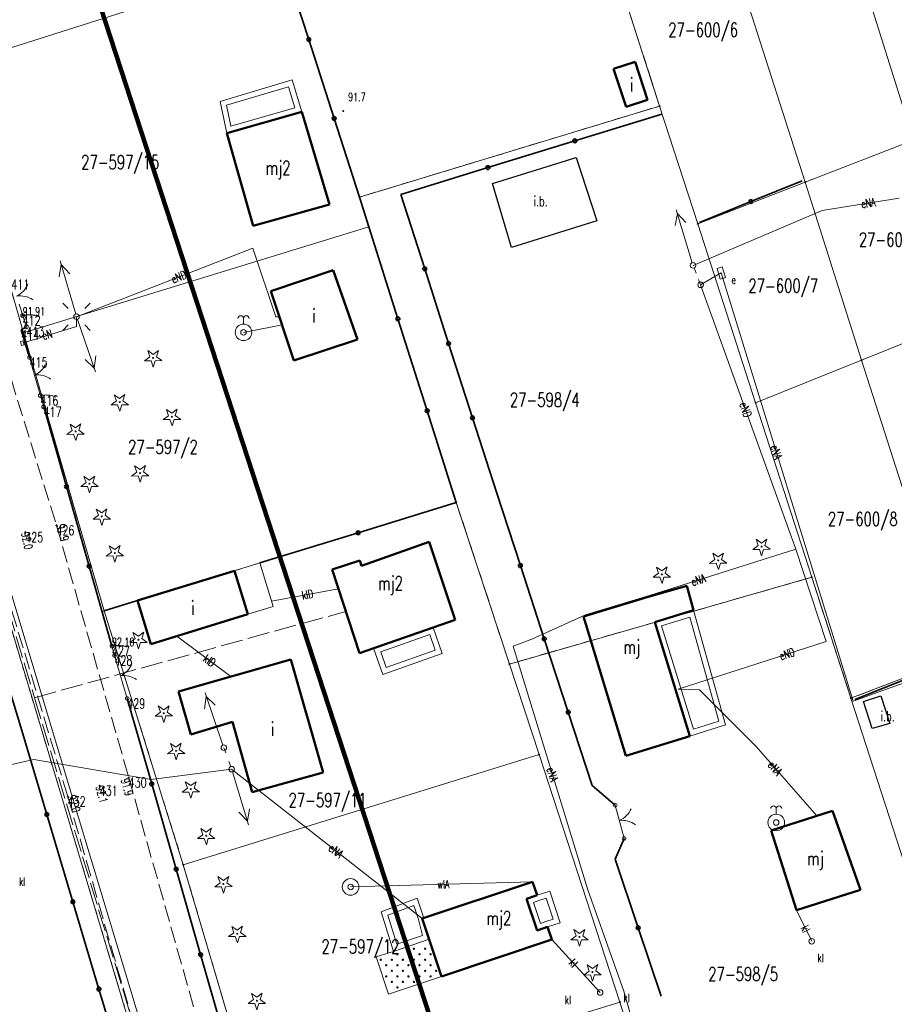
# Model space of a CAD drawing. Header units: metres. Extents: x 7542868 to 7543894, y 5828497 to 5830561.
# Tile 36 of 66: x 7543214 to 7543293, y 5830050 to 5830139. Entities that reach past the tile are written whole.
import ezdxf
from ezdxf.enums import TextEntityAlignment as Align

# ---------------------------------------------------------------- set-up
doc = ezdxf.new("R2010")
doc.units = ezdxf.units.M
for name, pattern in [('1', [0]), ('2_1', [0]), ('2_BUIB12_02', [0]), ('2_BUIB12_03', [0]), ('2_KTJZ01', [2, 1.5, -0.5]), ('3_1', [0]), ('3_14', [1, -1]), ('3_EGBB01', [0]), ('3_EGBI17', [0]), ('3_EGBT07', [0]), ('3_EGBW14', [0]), ('4_1', [0]), ('4_14', [1, -1]), ('4_SUPE_01', [0]), ('4_SUPK_01', [0]), ('4_SUPT_P_01', [2.5, 2, -0.5]), ('4_SUPW_01', [0]), ('4_SUSM03_02', [0]), ('4_SUUS18_02', [0]), ('GDE', [0]), ('GUK', [2, 1.5, -0.5]), ('GUZ', [1, 0.5, -0.5])]:
    doc.linetypes.add(name, pattern=pattern)
doc.layers.get('0').update_dxf_attribs({"color": 250, "linetype": 'CONTINUOUS', "lineweight": 100})
for name, color, linetype, lineweight in [('BUIB_E_T_6', 7, 'CONTINUOUS', 18), ('BUIB_L_10', 7, '2_BUIB12_02', 25), ('Dzialki', 7, 'GDE', 18), ('EGBB_E_T_0', 7, 'CONTINUOUS', 25), ('EGBB_L_0', 7, '3_EGBB01', 50), ('EGBE_L_0', 7, '3_EGBT07', 18), ('EGBE_L_6', 7, '3_EGBW14', 18), ('EGBE_L_8', 7, '3_1', 18), ('Kontury', 3, 'GUK', 18), ('KTJZ_L_0', 7, '2_KTJZ01', 18), ('KTOK_L_1', 7, '2_1', 18), ('KTOK_L_3', 7, '2_1', 18), ('KTOK_L_4', 7, 'CONTINUOUS', 35), ('Numery_dzialek', 7, 'CONTINUOUS', 13), ('OBOP_T_0', 3, 'CONTINUOUS', 18), ('PIKIETY_T_0', 230, 'CONTINUOUS', 0), ('Punkty', 7, 'CONTINUOUS', 18), ('RTPW_T_0', 7, 'CONTINUOUS', 15), ('RTPW_T_1', 7, 'CONTINUOUS', 15), ('SUPE_E_T_3', 1, 'CONTINUOUS', 15), ('SUPE_L_2', 1, '4_SUPE_01', 18), ('SUPE_L_3', 1, '4_SUPE_01', 18), ('SUPK_E_T_1', 34, 'CONTINUOUS', 15), ('SUPK_L_1', 34, '4_SUPK_01', 18), ('SUPP_L_6', 30, '4_SUPT_P_01', 18), ('SUPW_E_T_1', 5, 'CONTINUOUS', 15), ('SUPW_L_1', 5, '4_SUPW_01', 18), ('SUSM_L_4', 7, 'CONTINUOUS', 18), ('SUSM_T_0', 7, 'CONTINUOUS', 18), ('SUSM_T_3', 7, 'CONTINUOUS', 18), ('SUUE_E_T_2', 7, 'CONTINUOUS', 15), ('SUUE_L_3', 7, '4_1', 18), ('SUUE_T_3', 7, 'CONTINUOUS', 18), ('SUUK_E_T_3', 7, 'CONTINUOUS', 15), ('SUUK_T_2', 34, 'CONTINUOUS', 18), ('SUUK_T_4', 7, 'CONTINUOUS', 18), ('SUUW_T_1', 7, 'CONTINUOUS', 18), ('SUUW_T_2', 7, 'CONTINUOUS', 18), ('Uzytki', 7, 'GUZ', 18), ('ZASIEG_L_0', 3, '1', 100)]:
    doc.layers.add(name, color=color, linetype=linetype, lineweight=lineweight)
doc.styles.get("Standard").update_dxf_attribs({"font": 'Simplex.SHX', "width": 0.75})

# ---------------------------------------------------------------- blocks, each defined once
blk = doc.blocks.new('GRO')
at = {"linetype": 'CONTINUOUS'}
blk.add_circle((0, 0), 0.045, dxfattribs=at)
blk = doc.blocks.new('2_OBOP01_01')
at = {"linetype": 'CONTINUOUS'}
for p, q in [((-0.78225, -0.26495), (-0.3012, 0.09375)), ((-0.3012, 0.09375), (-0.4937, 0.6621)), ((-0.4937, 0.6621), (-0.0039, 0.31545)), ((-0.0039, 0.31545), (0.4771, 0.67415)), ((0.4771, 0.67415), (0.2988, 0.1012)), ((0.2988, 0.1012), (0.7886, -0.24545)), ((-0.18225, -0.2575), (-0.78225, -0.26495)), ((0.01025, -0.82585), (-0.18225, -0.2575)), ((0.1886, -0.2529), (0.01025, -0.82585)), ((0.7886, -0.24545), (0.1886, -0.2529))]:
    blk.add_line(p, q, dxfattribs=at)
blk.add_circle((0, 0), 0.045, dxfattribs=at)
blk = doc.blocks.new('2_RTPW01')
at = {"linetype": 'CONTINUOUS'}
blk.add_circle((0, 0), 0.045, dxfattribs=at)
blk = doc.blocks.new('2_RTPW02')
at = {"linetype": 'CONTINUOUS'}
blk.add_circle((0, 0), 0.045, dxfattribs=at)
blk = doc.blocks.new('3_EGBW14_W')
at = {"linetype": 'CONTINUOUS'}
for radius in [0.06, 0.055, 0.05, 0.045, 0.04, 0.035, 0.03, 0.025, 0.02, 0.015, 0.01, 0.005]:
    blk.add_circle((0, 0), radius, dxfattribs=at)
blk = doc.blocks.new('4_SUSM04_01')
at = {"linetype": 'CONTINUOUS'}
blk.add_circle((0, 0), 0.25, dxfattribs=at)
blk = doc.blocks.new('4_SUSM01_01')
at = {"linetype": 'CONTINUOUS'}
for p, q in [((-0.742, 0.742), (-1.237, 1.237)), ((0.742, 0.742), (1.237, 1.237)), ((-0.742, -0.742), (-1.237, -1.237)), ((0.742, -0.742), (1.237, -1.237))]:
    blk.add_line(p, q, dxfattribs=at)
blk = doc.blocks.new('4_SUUS18_01')
at = {"linetype": 'CONTINUOUS'}
for p, q in [((0.5, 0.25), (-0.5, 0.25)), ((-0.5, 0.25), (-0.5, -0.25)), ((0.5, -0.25), (0.5, 0.25)), ((-0.5, -0.25), (0.5, -0.25))]:
    blk.add_line(p, q, dxfattribs=at)
blk = doc.blocks.new('4_SUUS22_01')
at = {"linetype": 'CONTINUOUS'}
blk.add_circle((0, 0), 0.25, dxfattribs=at)
blk = doc.blocks.new('4_SUUS15_05')
at = {"linetype": 'CONTINUOUS'}
blk.add_circle((0, 0), 0.25, dxfattribs=at)
blk = doc.blocks.new('4_SUUS13')
at = {"linetype": 'CONTINUOUS'}
for radius in [0.75, 0.25]:
    blk.add_circle((0, 0), radius, dxfattribs=at)
blk = doc.blocks.new('4_SUUS14')
at = {"linetype": 'CONTINUOUS'}
blk.add_line((0, 0.75), (0, 1.25), dxfattribs=at)
for radius in [0.75, 0.25]:
    blk.add_circle((0, 0), radius, dxfattribs=at)
for centre in [(-0.25, 1.25), (0.25, 1.25)]:
    blk.add_arc(centre, 0.25, 0, 180, dxfattribs=at)

msp = doc.modelspace()

# ---------------------------------------------------------------- linework, layer by layer
at = {"layer": 'BUIB_L_10', "linetype": '2_BUIB12_03'}
for p, q in [((7543257.036, 5830124.035), (7543264.612, 5830126.399)), ((7543264.612, 5830126.399), (7543266.474, 5830120.684)), ((7543258.767, 5830118.264), (7543257.036, 5830124.035)), ((7543266.474, 5830120.684), (7543258.767, 5830118.264)), ((7543290.543, 5830077.266), (7543292.107, 5830077.781)), ((7543291.338, 5830074.825), (7543290.543, 5830077.266)), ((7543292.107, 5830077.781), (7543292.925, 5830075.276)), ((7543292.925, 5830075.276), (7543291.338, 5830074.825))]:
    msp.add_line(p, q, dxfattribs=at)
at = {"layer": 'Dzialki'}
for p, q in [((7543295.07, 5830127.95), (7543280.13, 5830175.25)), ((7543285.29, 5830124.16), (7543276.48, 5830151.59)), ((7543272.14, 5830131.03), (7543266.61, 5830148.15)), ((7543207.85, 5830134.46), (7543238.17, 5830144.14)), ((7543245.05, 5830122.81), (7543238.17, 5830144.14)), ((7543214.7, 5830110.55), (7543207.85, 5830134.46)), ((7543245.05, 5830122.81), (7543272.14, 5830131.03)), ((7543275.58, 5830120.41), (7543272.14, 5830131.03)), ((7543295.07, 5830127.95), (7543285.29, 5830124.16)), ((7543275.58, 5830120.41), (7543285.29, 5830124.16)), ((7543290.38, 5830108.09), (7543285.29, 5830124.16)), ((7543245.88, 5830120.12), (7543245.05, 5830122.81)), ((7543245.88, 5830120.12), (7543214.7, 5830110.55)), ((7543253.78, 5830095.24), (7543245.88, 5830120.12)), ((7543280.8, 5830104.24), (7543275.58, 5830120.41)), ((7543290.38, 5830108.09), (7543300.1, 5830112.02)), ((7543221.99, 5830085.45), (7543214.7, 5830110.55)), ((7543280.8, 5830104.24), (7543290.38, 5830108.09)), ((7543298.95, 5830081.22), (7543290.38, 5830108.09)), ((7543285.88, 5830088.49), (7543280.8, 5830104.24)), ((7543209.77, 5830096.65), (7543225.62, 5830043.73)), ((7543221.99, 5830085.45), (7543253.78, 5830095.24)), ((7543258.58, 5830080.66), (7543253.78, 5830095.24)), ((7543258.58, 5830080.66), (7543285.88, 5830088.49)), ((7543289.41, 5830077.58), (7543285.88, 5830088.49)), ((7543229.13, 5830062.54), (7543221.99, 5830085.45)), ((7543289.41, 5830077.58), (7543298.95, 5830081.22)), ((7543261.25, 5830072.49), (7543258.58, 5830080.66)), ((7543298.19, 5830050.39), (7543289.41, 5830077.58)), ((7543229.13, 5830062.54), (7543261.25, 5830072.49)), ((7543268.55, 5830050.14), (7543261.25, 5830072.49)), ((7543235.76, 5830040.05), (7543229.13, 5830062.54)), ((7543268.55, 5830050.14), (7543235.76, 5830040.05)), ((7543272.15, 5830038.79), (7543268.55, 5830050.14))]:
    msp.add_line(p, q, dxfattribs=at)
at = {"layer": 'EGBB_L_0', "linetype": '3_EGBB01'}
for p, q in [((7543267.98, 5830134.4), (7543269.93, 5830135.03)), ((7543269.93, 5830135.03), (7543271.04, 5830131.594)), ((7543269.11, 5830130.96), (7543267.98, 5830134.4)), ((7543271.04, 5830131.594), (7543269.11, 5830130.96)), ((7543239.822, 5830130.515), (7543233.055, 5830128.577)), ((7543242.321, 5830122.131), (7543239.822, 5830130.515)), ((7543234.09, 5830124.974), (7543233.055, 5830128.577)), ((7543235.453, 5830120.213), (7543234.09, 5830124.974)), ((7543235.453, 5830120.213), (7543242.321, 5830122.131)), ((7543242.672, 5830116.222), (7543237.034, 5830114.323)), ((7543242.672, 5830116.222), (7543244.856, 5830109.967)), ((7543239.118, 5830108.056), (7543237.034, 5830114.323)), ((7543239.118, 5830108.056), (7543244.856, 5830109.967)), ((7543245.228, 5830089.526), (7543251.344, 5830091.679)), ((7543251.344, 5830091.679), (7543253.684, 5830084.654)), ((7543242.57, 5830089.188), (7543245.075, 5830090.005)), ((7543245.075, 5830090.005), (7543245.228, 5830089.526)), ((7543225.007, 5830086.385), (7543233.75, 5830089.076)), ((7543233.75, 5830089.076), (7543234.957, 5830085.154)), ((7543245.053, 5830081.644), (7543242.57, 5830089.188)), ((7543271.09, 5830086.73), (7543274.59, 5830087.73)), ((7543274.59, 5830087.73), (7543275.21, 5830085.52)), ((7543226.215, 5830082.463), (7543225.007, 5830086.385)), ((7543265.27, 5830084.95), (7543271.09, 5830086.73)), ((7543275.21, 5830085.52), (7543271.693, 5830084.429)), ((7543234.957, 5830085.154), (7543226.215, 5830082.463)), ((7543253.684, 5830084.654), (7543245.053, 5830081.644)), ((7543269.08, 5830072.36), (7543265.27, 5830084.95)), ((7543271.693, 5830084.429), (7543274.88, 5830074.16)), ((7543238.856, 5830081.061), (7543228.705, 5830078.179)), ((7543241.748, 5830070.859), (7543238.856, 5830081.061)), ((7543228.705, 5830078.179), (7543229.812, 5830074.287)), ((7543229.812, 5830074.287), (7543233.585, 5830075.443)), ((7543235.349, 5830069.084), (7543233.585, 5830075.443)), ((7543274.88, 5830074.16), (7543269.08, 5830072.36)), ((7543241.748, 5830070.859), (7543235.349, 5830069.084)), ((7543282.21, 5830065.64), (7543287.749, 5830067.399)), ((7543287.749, 5830067.399), (7543290.269, 5830060.275)), ((7543284.511, 5830058.435), (7543282.21, 5830065.64)), ((7543250.711, 5830057.68), (7543260.669, 5830061.009)), ((7543260.669, 5830061.009), (7543261.08, 5830059.78)), ((7543261.08, 5830059.78), (7543260.13, 5830059.46)), ((7543260.13, 5830059.46), (7543261.08, 5830056.61)), ((7543290.269, 5830060.275), (7543284.511, 5830058.435)), ((7543252.458, 5830052.461), (7543250.711, 5830057.68)), ((7543261.08, 5830056.61), (7543262.03, 5830056.93)), ((7543262.03, 5830056.93), (7543262.416, 5830055.791)), ((7543262.416, 5830055.791), (7543252.458, 5830052.461))]:
    msp.add_line(p, q, dxfattribs=at)
at = {"layer": 'EGBE_L_0', "linetype": '3_EGBT07'}
for p, q in [((7543232.45, 5830131.45), (7543238.96, 5830133.39)), ((7543238.96, 5830133.39), (7543239.822, 5830130.515)), ((7543233.034, 5830131.102), (7543238.624, 5830132.768)), ((7543238.624, 5830132.768), (7543239.198, 5830130.856)), ((7543233.055, 5830128.577), (7543232.45, 5830131.45)), ((7543233.433, 5830129.206), (7543233.034, 5830131.102)), ((7543239.822, 5830130.515), (7543233.055, 5830128.577)), ((7543239.198, 5830130.856), (7543233.433, 5830129.206)), ((7543271.693, 5830084.429), (7543275.21, 5830085.52)), ((7543275.21, 5830085.52), (7543278.09, 5830075.16)), ((7543274.88, 5830074.16), (7543271.693, 5830084.429)), ((7543272.319, 5830084.099), (7543274.866, 5830084.89)), ((7543274.866, 5830084.89), (7543277.478, 5830075.493)), ((7543246.32, 5830082.08), (7543251.7, 5830083.96)), ((7543251.7, 5830083.96), (7543252.52, 5830081.6)), ((7543275.209, 5830074.786), (7543272.319, 5830084.099)), ((7543246.956, 5830081.773), (7543251.392, 5830083.323)), ((7543251.392, 5830083.323), (7543251.884, 5830081.907)), ((7543247.14, 5830079.72), (7543246.32, 5830082.08)), ((7543247.448, 5830080.357), (7543246.956, 5830081.773)), ((7543251.884, 5830081.907), (7543247.448, 5830080.357)), ((7543252.52, 5830081.6), (7543247.14, 5830079.72)), ((7543277.478, 5830075.493), (7543275.209, 5830074.786)), ((7543278.09, 5830075.16), (7543274.88, 5830074.16)), ((7543246.986, 5830058.304), (7543250.258, 5830059.517)), ((7543250.258, 5830059.517), (7543250.856, 5830057.728)), ((7543260.133, 5830059.459), (7543261.08, 5830059.78)), ((7543261.08, 5830056.61), (7543260.133, 5830059.459)), ((7543261.08, 5830059.78), (7543262.22, 5830060.16)), ((7543261.239, 5830059.306), (7543261.904, 5830059.528)), ((7543261.904, 5830059.528), (7543262.538, 5830057.626)), ((7543262.22, 5830060.16), (7543263.17, 5830057.31)), ((7543247.604, 5830058), (7543249.948, 5830058.868)), ((7543249.948, 5830058.868), (7543250.376, 5830057.588)), ((7543260.764, 5830059.145), (7543261.239, 5830059.306)), ((7543261.396, 5830057.244), (7543260.764, 5830059.145)), ((7543248.101, 5830054.721), (7543246.986, 5830058.304)), ((7543248.426, 5830055.36), (7543247.604, 5830058)), ((7543250.856, 5830057.728), (7543250.711, 5830057.68)), ((7543250.711, 5830057.68), (7543251.334, 5830055.824)), ((7543262.538, 5830057.626), (7543261.871, 5830057.404)), ((7543250.376, 5830057.588), (7543250.737, 5830056.148)), ((7543262.03, 5830056.93), (7543261.08, 5830056.61)), ((7543261.871, 5830057.404), (7543261.396, 5830057.244)), ((7543263.17, 5830057.31), (7543262.03, 5830056.93)), ((7543250.737, 5830056.148), (7543248.426, 5830055.36)), ((7543251.334, 5830055.824), (7543248.101, 5830054.721))]:
    msp.add_line(p, q, dxfattribs=at)
at = {"layer": 'EGBE_L_6', "linetype": '3_EGBW14'}
for p, q in [((7543248.101, 5830054.721), (7543251.334, 5830055.824)), ((7543251.334, 5830055.824), (7543252.458, 5830052.461)), ((7543246.534, 5830054.22), (7543248.101, 5830054.721)), ((7543252.458, 5830052.461), (7543247.658, 5830050.857))]:
    msp.add_line(p, q, dxfattribs=at)
at = {"layer": 'EGBE_L_6', "linetype": '3_14'}
msp.add_line((7543247.658, 5830050.857), (7543246.534, 5830054.22), dxfattribs=at)
at = {"layer": 'EGBE_L_8', "linetype": '3_EGBI17'}
for p, q in [((7543233.75, 5830089.076), (7543236.045, 5830089.782)), ((7543236.045, 5830089.782), (7543237.253, 5830085.86)), ((7543234.957, 5830085.154), (7543233.75, 5830089.076)), ((7543237.253, 5830085.86), (7543234.957, 5830085.154))]:
    msp.add_line(p, q, dxfattribs=at)
at = {"layer": 'Kontury'}
for p, q in [((7543272.14, 5830131.03), (7543266.61, 5830148.15)), ((7543245.05, 5830122.81), (7543272.14, 5830131.03)), ((7543245.88, 5830120.12), (7543245.05, 5830122.81)), ((7543253.78, 5830095.24), (7543245.88, 5830120.12)), ((7543258.58, 5830080.66), (7543253.78, 5830095.24)), ((7543285.88, 5830088.49), (7543258.58, 5830080.66)), ((7543289.41, 5830077.58), (7543285.88, 5830088.49)), ((7543298.95, 5830081.22), (7543289.41, 5830077.58))]:
    msp.add_line(p, q, dxfattribs=at)
at = {"layer": 'KTJZ_L_0', "linetype": '2_KTJZ01'}
for p, q in [((7543208.84, 5830121.68), (7543217.68, 5830093.18)), ((7543217.68, 5830093.18), (7543224.2, 5830070.41)), ((7543218.7, 5830068.7), (7543211.77, 5830091.75)), ((7543224.2, 5830070.41), (7543231.11, 5830046.03)), ((7543225.78, 5830044.21), (7543218.7, 5830068.7))]:
    msp.add_line(p, q, dxfattribs=at)
at = {"layer": 'KTOK_L_1'}
for p, q in [((7543214.307, 5830113.154), (7543214.63, 5830112.12)), ((7543215.25, 5830108.34), (7543215.569, 5830107.221)), ((7543215.5, 5830107.462), (7543215.911, 5830106.019)), ((7543215.911, 5830106.019), (7543216.23, 5830104.9)), ((7543222.92, 5830081.43), (7543223.318, 5830080.084)), ((7543223.247, 5830080.324), (7543223.672, 5830078.886)), ((7543223.672, 5830078.886), (7543224.07, 5830077.54)), ((7543268.128, 5830067.918), (7543268.368, 5830067.02)), ((7543268.303, 5830067.262), (7543268.69, 5830065.813)), ((7543268.69, 5830065.813), (7543268.929, 5830064.915))]:
    msp.add_line(p, q, dxfattribs=at)
for centre in [(7543214.63, 5830112.12), (7543215.25, 5830108.34), (7543216.23, 5830104.9), (7543222.92, 5830081.43), (7543224.07, 5830077.54), (7543268.128, 5830067.918), (7543268.929, 5830064.915)]:
    msp.add_circle(centre, 0.17, dxfattribs=at)
for centre, start, end in [((7543213.227, 5830115.677), 295.31849, 339.39286), ((7543214.41, 5830111.896), 55.35521, 99.42958), ((7543214.897, 5830108.569), 293.84584, 337.92022), ((7543215.983, 5830104.759), 53.88256, 97.95694), ((7543222.633, 5830081.426), 294.4137, 338.48808), ((7543223.756, 5830077.627), 54.45043, 98.5248), ((7543267.719, 5830068.38), 292.88361, 336.95798), ((7543268.74, 5830064.552), 52.92033, 96.9947)]:
    msp.add_arc(centre, 2, start, end, dxfattribs=at)
at = {"layer": 'KTOK_L_3'}
for p, q in [((7543214.63, 5830112.12), (7543214.729, 5830112.138)), ((7543214.63, 5830112.12), (7543214.8, 5830111.615)), ((7543214.729, 5830112.138), (7543214.829, 5830112.157)), ((7543214.829, 5830112.157), (7543214.918, 5830112.172)), ((7543214.918, 5830112.172), (7543215.022, 5830112.177)), ((7543215.022, 5830112.177), (7543215.114, 5830112.186)), ((7543215.114, 5830112.186), (7543215.209, 5830112.187)), ((7543215.209, 5830112.187), (7543215.305, 5830112.182)), ((7543215.305, 5830112.182), (7543215.4, 5830112.184)), ((7543215.4, 5830112.184), (7543215.489, 5830112.169)), ((7543215.489, 5830112.169), (7543215.588, 5830112.158)), ((7543215.588, 5830112.158), (7543215.668, 5830112.14)), ((7543215.668, 5830112.14), (7543215.757, 5830112.125)), ((7543215.757, 5830112.125), (7543215.84, 5830112.1)), ((7543215.84, 5830112.1), (7543215.922, 5830112.075)), ((7543215.922, 5830112.075), (7543216.006, 5830112.044)), ((7543216.006, 5830112.044), (7543216.032, 5830112.03)), ((7543214.8, 5830111.615), (7543214.97, 5830111.11)), ((7543216.23, 5830104.9), (7543216.33, 5830104.915)), ((7543216.23, 5830104.9), (7543216.38, 5830104.39)), ((7543216.33, 5830104.915), (7543216.43, 5830104.929)), ((7543216.43, 5830104.929), (7543216.52, 5830104.941)), ((7543216.52, 5830104.941), (7543216.624, 5830104.942)), ((7543216.624, 5830104.942), (7543216.716, 5830104.947)), ((7543216.716, 5830104.947), (7543216.811, 5830104.945)), ((7543216.811, 5830104.945), (7543216.907, 5830104.937)), ((7543216.907, 5830104.937), (7543217.002, 5830104.935)), ((7543217.002, 5830104.935), (7543217.09, 5830104.917)), ((7543217.09, 5830104.917), (7543217.189, 5830104.901)), ((7543217.189, 5830104.901), (7543217.268, 5830104.88)), ((7543217.268, 5830104.88), (7543217.357, 5830104.862)), ((7543217.357, 5830104.862), (7543217.438, 5830104.834)), ((7543217.438, 5830104.834), (7543217.519, 5830104.806)), ((7543217.519, 5830104.806), (7543217.602, 5830104.772)), ((7543217.602, 5830104.772), (7543217.627, 5830104.757)), ((7543216.38, 5830104.39), (7543216.53, 5830103.88)), ((7543222.69, 5830082.28), (7543222.79, 5830082.295)), ((7543222.69, 5830082.28), (7543222.805, 5830081.855)), ((7543222.79, 5830082.295), (7543222.889, 5830082.31)), ((7543222.805, 5830081.855), (7543222.92, 5830081.43)), ((7543222.889, 5830082.31), (7543222.979, 5830082.322)), ((7543222.979, 5830082.322), (7543223.082, 5830082.325)), ((7543223.082, 5830082.325), (7543223.173, 5830082.332)), ((7543223.173, 5830082.332), (7543223.266, 5830082.333)), ((7543223.266, 5830082.333), (7543223.361, 5830082.328)), ((7543223.361, 5830082.328), (7543223.454, 5830082.329)), ((7543223.454, 5830082.329), (7543223.54, 5830082.315)), ((7543223.54, 5830082.315), (7543223.636, 5830082.305)), ((7543223.636, 5830082.305), (7543223.713, 5830082.289)), ((7543223.713, 5830082.289), (7543223.8, 5830082.276)), ((7543223.8, 5830082.276), (7543223.878, 5830082.255)), ((7543223.878, 5830082.255), (7543223.956, 5830082.233)), ((7543223.956, 5830082.233), (7543224.036, 5830082.206)), ((7543224.036, 5830082.206), (7543224.06, 5830082.195))]:
    msp.add_line(p, q, dxfattribs=at)
for centre in [(7543214.63, 5830112.12), (7543214.97, 5830111.11), (7543216.23, 5830104.9), (7543216.53, 5830103.88), (7543222.69, 5830082.28), (7543222.92, 5830081.43)]:
    msp.add_circle(centre, 0.17, dxfattribs=at)
at = {"layer": 'KTOK_L_4'}
for p, q in [((7543240.462, 5830137.03), (7543238.17, 5830144.14)), ((7543242.754, 5830129.92), (7543240.462, 5830137.03)), ((7543245.047, 5830122.81), (7543242.754, 5830129.92)), ((7543264.486, 5830127.887), (7543272.344, 5830130.303)), ((7543256.629, 5830125.471), (7543264.486, 5830127.887)), ((7543248.771, 5830123.054), (7543256.629, 5830125.471)), ((7543285.012, 5830124.289), (7543280.375, 5830122.406)), ((7543245.88, 5830120.12), (7543245.047, 5830122.81)), ((7543250.928, 5830116.331), (7543248.771, 5830123.054)), ((7543280.375, 5830122.406), (7543275.737, 5830120.523)), ((7543248.513, 5830111.826), (7543245.88, 5830120.12)), ((7543253.085, 5830109.607), (7543250.928, 5830116.331)), ((7543214.5, 5830110.82), (7543214.97, 5830111.11)), ((7543251.147, 5830103.531), (7543248.513, 5830111.826)), ((7543215.25, 5830108.34), (7543214.5, 5830110.82)), ((7543255.242, 5830102.883), (7543253.085, 5830109.607)), ((7543218.583, 5830096.68), (7543216.53, 5830103.88)), ((7543253.78, 5830095.237), (7543251.147, 5830103.531)), ((7543257.399, 5830096.16), (7543255.242, 5830102.883)), ((7543220.637, 5830089.48), (7543218.583, 5830096.68)), ((7543259.564, 5830089.544), (7543257.399, 5830096.16)), ((7543244.913, 5830092.509), (7543253.78, 5830095.237)), ((7543236.045, 5830089.782), (7543244.913, 5830092.509)), ((7543222.69, 5830082.28), (7543220.637, 5830089.48)), ((7543261.728, 5830082.929), (7543259.564, 5830089.544)), ((7543221.993, 5830085.454), (7543225.007, 5830086.385)), ((7543212.033, 5830082.934), (7543214.456, 5830074.958)), ((7543263.893, 5830076.314), (7543261.728, 5830082.929)), ((7543296.34, 5830080.097), (7543289.759, 5830077.455)), ((7543226.28, 5830069.835), (7543224.07, 5830077.54)), ((7543266.057, 5830069.698), (7543263.893, 5830076.314)), ((7543214.456, 5830074.958), (7543216.81, 5830067.078)), ((7543228.49, 5830062.13), (7543226.28, 5830069.835)), ((7543268.128, 5830067.918), (7543266.057, 5830069.698)), ((7543216.81, 5830067.078), (7543219.163, 5830059.199)), ((7543268.125, 5830063.038), (7543268.929, 5830064.915)), ((7543270.202, 5830056.858), (7543268.125, 5830063.038)), ((7543230.7, 5830054.425), (7543228.49, 5830062.13)), ((7543219.163, 5830059.199), (7543221.517, 5830051.319)), ((7543272.279, 5830050.677), (7543270.202, 5830056.858)), ((7543232.91, 5830046.72), (7543230.7, 5830054.425)), ((7543221.517, 5830051.319), (7543223.87, 5830043.44))]:
    msp.add_line(p, q, dxfattribs=at)
for centre in [(7543240.462, 5830137.03), (7543242.754, 5830129.92), (7543264.486, 5830127.887), (7543256.629, 5830125.471), (7543280.375, 5830122.406), (7543250.928, 5830116.331), (7543248.513, 5830111.826), (7543253.085, 5830109.607), (7543251.147, 5830103.531), (7543255.242, 5830102.883), (7543218.583, 5830096.68), (7543244.913, 5830092.509), (7543220.637, 5830089.48), (7543259.564, 5830089.544), (7543261.728, 5830082.929), (7543263.893, 5830076.314), (7543226.28, 5830069.835), (7543216.81, 5830067.078), (7543228.49, 5830062.13), (7543219.163, 5830059.199), (7543270.202, 5830056.858), (7543230.7, 5830054.425), (7543221.517, 5830051.319)]:
    msp.add_circle(centre, 0.17, dxfattribs=at)
at = {"layer": 'SUPE_L_2', "linetype": '4_SUPE_01'}
for p, q in [((7543212.66, 5830090.15), (7543219.68, 5830066.8)), ((7543219.68, 5830066.8), (7543228.61, 5830037.15))]:
    msp.add_line(p, q, dxfattribs=at)
at = {"layer": 'SUPE_L_3', "linetype": '4_SUPE_01'}
for p, q in [((7543293.775, 5830122.729), (7543286.801, 5830121.601)), ((7543275.085, 5830116.887), (7543273.638, 5830121.673)), ((7543273.55, 5830120.236), (7543273.739, 5830121.338)), ((7543274.507, 5830120.525), (7543273.739, 5830121.338)), ((7543286.801, 5830121.601), (7543275.157, 5830116.647)), ((7543219.493, 5830112.011), (7543235.403, 5830118.202)), ((7543235.403, 5830118.202), (7543237.492, 5830111.993)), ((7543218.117, 5830116.714), (7543217.918, 5830115.614)), ((7543218.018, 5830117.05), (7543219.423, 5830112.251)), ((7543218.117, 5830116.714), (7543218.877, 5830115.895)), ((7543275.838, 5830114.892), (7543277.709, 5830115.966)), ((7543277.709, 5830115.966), (7543289.62, 5830077.304)), ((7543275.838, 5830114.892), (7543284.444, 5830091.04)), ((7543219.5, 5830111.12), (7543219.493, 5830112.011)), ((7543237.492, 5830111.993), (7543237.806, 5830112.001)), ((7543214.7, 5830109.67), (7543219.5, 5830111.12)), ((7543219.574, 5830111.775), (7543221.191, 5830107.044)), ((7543221.227, 5830108.483), (7543221.077, 5830107.375)), ((7543220.281, 5830108.159), (7543221.077, 5830107.375)), ((7543271.225, 5830086.834), (7543284.444, 5830091.04)), ((7543284.444, 5830091.04), (7543287.168, 5830082.694)), ((7543265.449, 5830085.104), (7543271.225, 5830086.834)), ((7543260.607, 5830082.912), (7543265.449, 5830085.104)), ((7543258.911, 5830082.26), (7543260.607, 5830082.912)), ((7543287.168, 5830082.694), (7543273.803, 5830078.404)), ((7543265.665, 5830060.274), (7543258.911, 5830082.26)), ((7543289.62, 5830077.304), (7543303.288, 5830082.259)), ((7543231.093, 5830078.068), (7543232.71, 5830073.337)), ((7543275.74, 5830078.324), (7543273.803, 5830078.404)), ((7543280.847, 5830073.212), (7543275.74, 5830078.324)), ((7543231.206, 5830077.737), (7543231.057, 5830076.629)), ((7543231.206, 5830077.737), (7543232.003, 5830076.952)), ((7543286.319, 5830066.945), (7543280.847, 5830073.212)), ((7543215.626, 5830072.047), (7543213.219, 5830071.511)), ((7543226.24, 5830070.231), (7543215.626, 5830072.047)), ((7543226.24, 5830070.231), (7543233.496, 5830071.165)), ((7543233.496, 5830071.165), (7543235.126, 5830069.888)), ((7543235.03, 5830066.144), (7543233.569, 5830070.926)), ((7543235.942, 5830069.249), (7543250.711, 5830057.68)), ((7543234.927, 5830066.478), (7543235.114, 5830067.581)), ((7543234.927, 5830066.478), (7543234.157, 5830067.289)), ((7543265.665, 5830060.274), (7543268.909, 5830051.135)), ((7543268.909, 5830051.135), (7543270.201, 5830046.634))]:
    msp.add_line(p, q, dxfattribs=at)
at = {"layer": 'SUPE_L_3', "linetype": '4_14'}
msp.add_line((7543235.126, 5830069.888), (7543235.942, 5830069.249), dxfattribs=at)
at = {"layer": 'SUPK_L_1', "linetype": '4_SUPK_01'}
for p, q in [((7543237.083, 5830086.323), (7543243.153, 5830087.462)), ((7543228.54, 5830083.178), (7543233.437, 5830079.522)), ((7543285.871, 5830055.634), (7543284.511, 5830058.435)), ((7543266.77, 5830051.01), (7543262.416, 5830055.791))]:
    msp.add_line(p, q, dxfattribs=at)
at = {"layer": 'SUPK_L_1', "linetype": '4_1'}
for p, q in [((7543237.083, 5830086.323), (7543243.153, 5830087.462)), ((7543228.54, 5830083.178), (7543233.437, 5830079.522)), ((7543285.871, 5830055.634), (7543284.511, 5830058.435)), ((7543266.77, 5830051.01), (7543262.416, 5830055.791))]:
    msp.add_line(p, q, dxfattribs=at)
at = {"layer": 'SUPP_L_6', "linetype": '4_SUPT_P_01'}
for p, q in [((7543199.816, 5830131.086), (7543215.696, 5830077.62)), ((7543215.696, 5830077.62), (7543243.815, 5830085.407)), ((7543215.696, 5830077.62), (7543232.194, 5830023.111))]:
    msp.add_line(p, q, dxfattribs=at)
at = {"layer": 'SUPW_L_1', "linetype": '4_SUPW_01'}
for p, q in [((7543234.569, 5830110.603), (7543238.047, 5830111.277)), ((7543244.24, 5830060.535), (7543260.669, 5830061.009))]:
    msp.add_line(p, q, dxfattribs=at)
at = {"layer": 'SUPW_L_1', "linetype": '4_1'}
msp.add_line((7543244.24, 5830060.535), (7543260.669, 5830061.009), dxfattribs=at)
at = {"layer": 'SUSM_L_4', "linetype": '4_SUSM03_02'}
for p, q in [((7543275.247, 5830116.414), (7543275.428, 5830115.948)), ((7543275.657, 5830115.359), (7543275.838, 5830114.892)), ((7543232.962, 5830072.63), (7543232.791, 5830073.1)), ((7543233.411, 5830071.4), (7543233.24, 5830071.87))]:
    msp.add_line(p, q, dxfattribs=at)
for centre in [(7543275.157, 5830116.647), (7543275.838, 5830114.892), (7543232.791, 5830073.1), (7543233.496, 5830071.165)]:
    msp.add_circle(centre, 0.25, dxfattribs=at)
at = {"layer": 'SUUE_L_3', "linetype": '4_SUUS18_02'}
for p, q in [((7543214.42, 5830109.79), (7543214.64, 5830109.85)), ((7543214.53, 5830109.4), (7543214.42, 5830109.79)), ((7543214.76, 5830109.47), (7543214.53, 5830109.4)), ((7543214.64, 5830109.85), (7543214.7, 5830109.67)), ((7543214.7, 5830109.67), (7543214.76, 5830109.47))]:
    msp.add_line(p, q, dxfattribs=at)
at = {"layer": 'Uzytki'}
for p, q in [((7543272.14, 5830131.03), (7543266.61, 5830148.15)), ((7543204.33, 5830146.75), (7543214.7, 5830110.55)), ((7543245.05, 5830122.81), (7543272.14, 5830131.03)), ((7543245.88, 5830120.12), (7543245.05, 5830122.81)), ((7543253.78, 5830095.24), (7543245.88, 5830120.12)), ((7543214.7, 5830110.55), (7543221.99, 5830085.45)), ((7543225.62, 5830043.73), (7543209.77, 5830096.65)), ((7543258.58, 5830080.66), (7543253.78, 5830095.24)), ((7543285.88, 5830088.49), (7543258.58, 5830080.66)), ((7543289.41, 5830077.58), (7543285.88, 5830088.49)), ((7543221.99, 5830085.45), (7543229.13, 5830062.54)), ((7543298.95, 5830081.22), (7543289.41, 5830077.58)), ((7543229.13, 5830062.54), (7543235.76, 5830040.05))]:
    msp.add_line(p, q, dxfattribs=at)
at = {"layer": 'ZASIEG_L_0', "linetype": '1'}
msp.add_line((7543179.669, 5830268.658), (7543290.622, 5829928.644), dxfattribs=at)

# ---------------------------------------------------------------- block references
at = {"layer": 'EGBE_L_6'}
for p in [(7543249.958, 5830054.961), (7543250.958, 5830054.961), (7543248.458, 5830054.461), (7543249.458, 5830054.461), (7543250.458, 5830054.461), (7543251.458, 5830054.461), (7543246.958, 5830053.961), (7543247.458, 5830053.461), (7543247.958, 5830053.961), (7543248.458, 5830053.461), (7543248.958, 5830053.961), (7543249.458, 5830053.461), (7543249.958, 5830053.961), (7543250.458, 5830053.461), (7543250.958, 5830053.961), (7543251.458, 5830053.461), (7543247.458, 5830052.461), (7543247.958, 5830052.961), (7543248.458, 5830052.461), (7543248.958, 5830052.961), (7543249.458, 5830052.461), (7543249.958, 5830052.961), (7543250.458, 5830052.461), (7543250.958, 5830052.961), (7543251.458, 5830052.461), (7543251.958, 5830052.961), (7543247.958, 5830051.961), (7543248.458, 5830051.461), (7543248.958, 5830051.961), (7543249.958, 5830051.961)]:
    msp.add_blockref('3_EGBW14_W', p, dxfattribs=at)
at = {"layer": 'OBOP_T_0'}
for p in [(7543226.411, 5830108.293), (7543223.388, 5830104.312), (7543228.107, 5830102.985), (7543219.407, 5830101.658), (7543225.231, 5830097.897), (7543220.66, 5830096.939), (7543221.766, 5830093.99), (7543281.34, 5830091.262), (7543222.946, 5830090.672), (7543277.432, 5830090.008), (7543272.345, 5830088.755), (7543225.084, 5830082.856), (7543227.369, 5830076.221), (7543228.475, 5830072.829), (7543229.802, 5830069.364), (7543231.203, 5830065.161), (7543232.752, 5830060.811), (7543234.005, 5830056.313), (7543264.898, 5830056.019), (7543266.078, 5830052.848), (7543235.775, 5830050.268)]:
    msp.add_blockref('2_OBOP01_01', p, dxfattribs=at)
at = {"layer": 'Punkty'}
for p in [(7543272.14, 5830131.03), (7543285.29, 5830124.16), (7543245.05, 5830122.81), (7543245.88, 5830120.12), (7543275.58, 5830120.41), (7543214.7, 5830110.55), (7543290.38, 5830108.09), (7543280.8, 5830104.24), (7543253.78, 5830095.24), (7543285.88, 5830088.49), (7543221.99, 5830085.45), (7543258.58, 5830080.66), (7543289.41, 5830077.58), (7543261.25, 5830072.49), (7543229.13, 5830062.54), (7543268.55, 5830050.14)]:
    msp.add_blockref('GRO', p, dxfattribs=at)
at = {"layer": 'RTPW_T_0', "rotation": 269.9999974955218}
msp.add_blockref('2_RTPW01', (7543243.572, 5830130.571), dxfattribs=at)
at = {"layer": 'RTPW_T_0'}
for p in [(7543217.68, 5830093.18), (7543214.86, 5830092.56), (7543224.2, 5830070.41), (7543221.58, 5830069.67), (7543218.7, 5830068.7)]:
    msp.add_blockref('2_RTPW01', p, dxfattribs=at)
at = {"layer": 'RTPW_T_1'}
for p in [(7543214.63, 5830112.12), (7543222.92, 5830081.43)]:
    msp.add_blockref('2_RTPW02', p, dxfattribs=at)
at = {"layer": 'SUSM_T_0'}
msp.add_blockref('4_SUSM01_01', (7543219.493, 5830112.011), dxfattribs=at)
at = {"layer": 'SUSM_T_3'}
msp.add_blockref('4_SUSM04_01', (7543219.493, 5830112.011), dxfattribs=at)
at = {"layer": 'SUUE_T_3', "rotation": 287.2643319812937}
msp.add_blockref('4_SUUS18_01', (7543277.709, 5830115.966), dxfattribs=at)
at = {"layer": 'SUUK_T_2'}
for p in [(7543285.871, 5830055.634), (7543266.77, 5830051.01)]:
    msp.add_blockref('4_SUUS15_05', p, dxfattribs=at)
at = {"layer": 'SUUK_T_4'}
for p in [(7543285.871, 5830055.634), (7543266.77, 5830051.01)]:
    msp.add_blockref('4_SUUS22_01', p, dxfattribs=at)
at = {"layer": 'SUUW_T_1'}
msp.add_blockref('4_SUUS13', (7543244.24, 5830060.535), dxfattribs=at)
at = {"layer": 'SUUW_T_2'}
for p in [(7543234.569, 5830110.603), (7543282.666, 5830066.353)]:
    msp.add_blockref('4_SUUS14', p, dxfattribs=at)

# ---------------------------------------------------------------- texts
at = {"layer": 'BUIB_E_T_6', "width": 0.7}
for p in [(7543260.774, 5830122.443), (7543292.106, 5830075.945)]:
    msp.add_text('i.b.', height=0.9, dxfattribs=at).set_placement(p, align=Align.MIDDLE_LEFT)
at = {"layer": 'EGBB_E_T_0', "width": 0.7}
for s, p in [('i', (7543269.61, 5830132.987)), ('mj2', (7543237.692, 5830125.282)), ('i', (7543240.928, 5830112.142)), ('mj2', (7543247.837, 5830087.783)), ('i', (7543229.982, 5830085.769)), ('mj', (7543269.622, 5830082.027)), ('i', (7543237.192, 5830074.819)), ('mj', (7543286.2, 5830062.937)), ('mj2', (7543257.62, 5830057.549))]:
    msp.add_text(s, height=1.25, dxfattribs=at).set_placement(p, align=Align.MIDDLE)
at = {"layer": 'Numery_dzialek', "width": 0.7}
for s, p in [('27-600/6', (7543272.92, 5830138.53)), ('27-597/15', (7543219.91, 5830126.59)), ('27-601/7', (7543290.12, 5830119.6)), ('27-600/7', (7543280.15, 5830115.44)), ('27-598/4', (7543258.62, 5830105.14)), ('27-597/2', (7543224.145, 5830100.882)), ('27-600/8', (7543287.33, 5830094.38)), ('27-597/11', (7543238.635, 5830068.988)), ('27-597/12', (7543241.604, 5830055.778)), ('27-598/5', (7543276.53, 5830053.3))]:
    msp.add_text(s, height=1.25, dxfattribs=at).set_placement(p, align=Align.TOP_LEFT)
at = {"layer": 'PIKIETY_T_0', "width": 0.7}
for s, p in [('411', (7543213.61, 5830115.38)), ('412', (7543214.63, 5830112.12)), ('413', (7543214.97, 5830111.11)), ('414', (7543214.5, 5830110.82)), ('415', (7543215.25, 5830108.34)), ('416', (7543216.23, 5830104.9)), ('417', (7543216.53, 5830103.88)), ('426', (7543217.68, 5830093.18)), ('425', (7543214.86, 5830092.56)), ('427', (7543222.69, 5830082.28)), ('428', (7543222.92, 5830081.43)), ('429', (7543224.07, 5830077.54)), ('430', (7543224.2, 5830070.41)), ('431', (7543221.58, 5830069.67)), ('432', (7543218.7, 5830068.7))]:
    msp.add_text(s, height=0.9, dxfattribs=at).set_placement(p, align=Align.TOP_LEFT)
at = {"layer": 'RTPW_T_0', "width": 0.7}
msp.add_text('91.7', height=0.75, dxfattribs=at).set_placement((7543244.015, 5830132.224), align=Align.TOP_LEFT)
for s, rotation, p in [('91.9', 285.63, (7543217.68, 5830093.18)), ('92.0', 286.44, (7543218.7, 5830068.7))]:
    msp.add_text(s, height=0.75, rotation=rotation, dxfattribs=at).set_placement(p)
for s, rotation, p in [('92.0', 282.35, (7543214.86, 5830092.56)), ('92.1', 284.28787, (7543221.58, 5830069.67))]:
    msp.add_text(s, height=0.75, rotation=rotation, dxfattribs=at).set_placement(p, align=Align.MIDDLE_LEFT)
msp.add_text('91.9', height=0.75, rotation=286.15843, dxfattribs=at).set_placement((7543224.2, 5830070.41), align=Align.TOP_LEFT)
at = {"layer": 'RTPW_T_1', "width": 0.7}
for s, p in [('91.91', (7543214.63, 5830112.12)), ('92.10', (7543222.69, 5830082.28))]:
    msp.add_text(s, height=0.75, dxfattribs=at).set_placement(p)
at = {"layer": 'SUPE_E_T_3', "width": 0.7}
for s, rotation, p in [('eNA', 9.1946, (7543290.981, 5830122.277)), ('eND', 21.25964, (7543228.724, 5830115.603)), ('eN', 16.48686, (7543216.847, 5830110.391)), ('eND', 289.83957, (7543279.906, 5830103.618)), ('eNA', 287.12279, (7543282.692, 5830099.791)), ('eNA', 17.64767, (7543275.638, 5830088.238)), ('eND', 17.79547, (7543283.643, 5830081.562)), ('eNA', 311.12601, (7543282.551, 5830071.261)), ('eNA', 287.07689, (7543262.464, 5830070.693)), ('eNA', 321.92595, (7543242.907, 5830063.793))]:
    msp.add_text(s, height=0.75, rotation=rotation, dxfattribs=at).set_placement(p, align=Align.MIDDLE)
at = {"layer": 'SUPK_E_T_1', "width": 0.7}
for s, rotation, p in [('klD', 10.61965, (7543240.351, 5830086.936)), ('klD', 323.25465, (7543231.506, 5830080.963)), ('kl', 295.89414, (7543285.323, 5830056.761)), ('kl', 312.3271, (7543264.351, 5830053.667))]:
    msp.add_text(s, height=0.75, rotation=rotation, dxfattribs=at).set_placement(p, align=Align.MIDDLE)
at = {"layer": 'SUPW_E_T_1', "width": 0.7}
msp.add_text('wlA', height=0.75, rotation=1.65432, dxfattribs=at).set_placement((7543252.616, 5830060.777), align=Align.MIDDLE)
at = {"layer": 'SUUE_E_T_2', "width": 0.7}
msp.add_text('e', height=0.75, dxfattribs=at).set_placement((7543278.62, 5830115.728), align=Align.TOP_LEFT)
at = {"layer": 'SUUK_E_T_3', "width": 0.7}
for p in [(7543214.302, 5830060.648), (7543286.389, 5830053.758), (7543263.577, 5830049.966), (7543268.873, 5830050.133)]:
    msp.add_text('kl', height=0.75, dxfattribs=at).set_placement(p)

doc.saveas('drawing.dxf')
